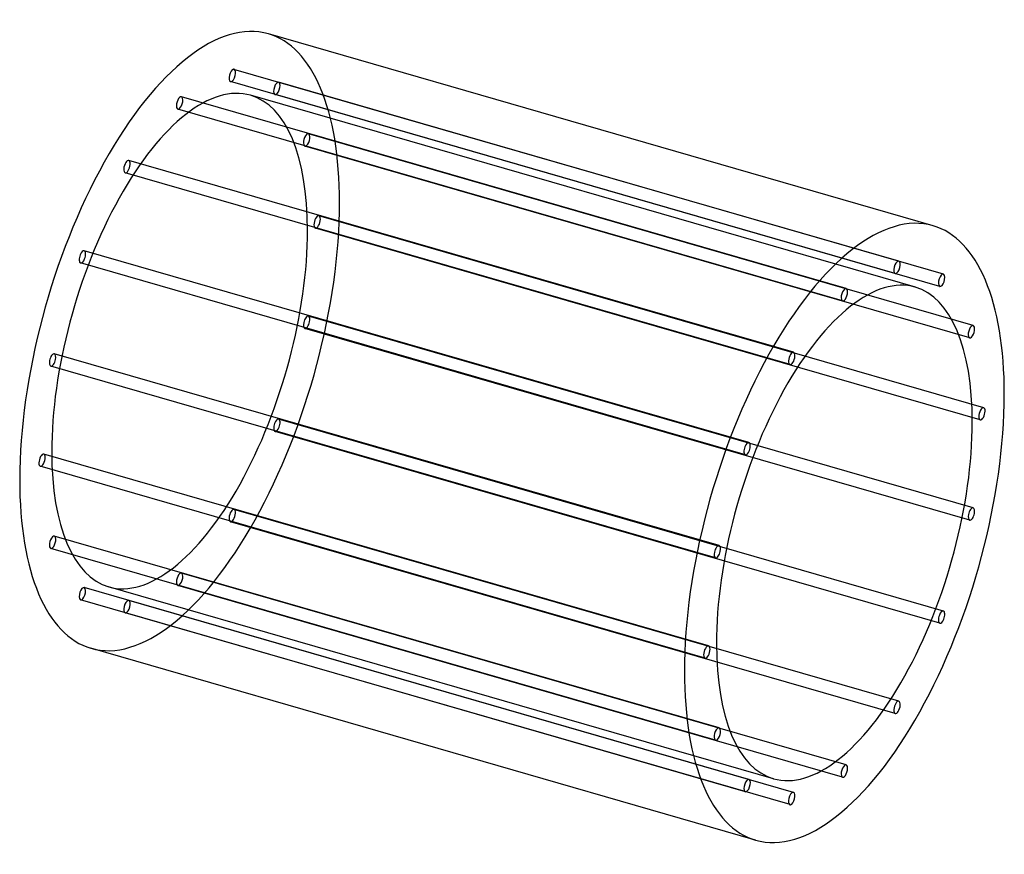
# Model space of a CAD drawing. Header units: millimetres. Extents: x -770 to 770, y -653 to 653.
import ezdxf

# ---------------------------------------------------------------- set-up
doc = ezdxf.new("R2010")
doc.units = ezdxf.units.MM
doc.layers.add('HIDDEN', color=7, linetype='Continuous')
doc.layers.add('THICK', color=7, linetype='Continuous')

msp = doc.modelspace()

# ---------------------------------------------------------------- linework, layer by layer
at = {"layer": 'HIDDEN'}
for p, q in [((604.7, 274.9), (-434.6, 574.9)), ((599.1, 255.7), (-440.1, 555.7)), ((674.4, 254.6), (-364.8, 554.6)), ((522.4, 232), (-516.8, 532)), ((630.6, 234.3), (-408.7, 534.3)), ((668.9, 235.4), (-370.4, 535.4)), ((516.8, 212.8), (-522.4, 512.8)), ((721, 174.1), (-318.2, 474.1)), ((715.5, 154.9), (-323.8, 454.9)), ((440.1, 132.4), (-599.1, 432.4)), ((434.6, 113.2), (-604.7, 413.2)), ((737.4, 45.8), (-301.8, 345.8)), ((731.8, 26.6), (-307.4, 326.6)), ((370.4, -8.7), (-668.9, 291.3)), ((364.8, -27.9), (-674.4, 272.1)), ((721, -110.9), (-318.2, 189.1)), ((715.5, -130.1), (-323.8, 169.9)), ((323.8, -169.9), (-715.5, 130.1)), ((318.2, -189.1), (-721, 110.9)), ((674.4, -272.1), (-364.8, 27.9)), ((668.9, -291.3), (-370.4, 8.7)), ((307.4, -326.6), (-731.8, -26.6)), ((301.8, -345.8), (-737.4, -45.8)), ((604.7, -413.2), (-434.6, -113.2)), ((599.1, -432.4), (-440.1, -132.4)), ((323.8, -454.9), (-715.5, -154.9)), ((318.2, -474.1), (-721, -174.1)), ((522.4, -512.8), (-516.8, -212.8)), ((370.4, -535.4), (-668.9, -235.4)), ((408.7, -534.3), (-630.6, -234.3)), ((516.8, -532), (-522.4, -232)), ((364.8, -554.6), (-674.4, -254.6)), ((440.1, -555.7), (-599.1, -255.7)), ((434.6, -574.9), (-604.7, -274.9))]:
    msp.add_line(p, q, dxfattribs=at)
for centre, major_axis, start_param, end_param in [((-519.6, 150), (138.7, 480.4), -0.982794, 0), ((-437.3, 565.3), (-2.77, -9.61), -2.946289, 0.000007), ((-437.3, 565.3), (-2.77, -9.61), 0.195304, 3.141599), ((-437.3, 565.3), (-2.77, -9.61), -3.141586, -2.946289), ((-437.3, 565.3), (-2.77, -9.61), 0.000007, 0.195304), ((-367.6, 545), (-2.77, -9.61), -3.141586, -0.197396), ((-367.6, 545), (-2.77, -9.61), 0.000007, 2.944197), ((-367.6, 545), (-2.77, -9.61), 2.944197, 3.141599), ((-519.6, 150), (-110.9, -384.3), -3.141593, -0.982794), ((-519.6, 522.4), (-2.77, -9.61), -2.55359, 0.000007), ((-519.6, 522.4), (-2.77, -9.61), -3.141586, -2.55359), ((-519.6, 522.4), (-2.77, -9.61), 0.588003, 3.141599), ((-519.6, 150), (-110.9, -384.3), 2.158799, 3.141593), ((-367.6, 545), (-2.77, -9.61), -0.197396, 0.000007), ((-519.6, 522.4), (-2.77, -9.61), 0.000007, 0.588003), ((-321, 464.5), (-2.77, -9.61), -3.141586, -0.590095), ((-321, 464.5), (-2.77, -9.61), 0.000007, 2.551498), ((-321, 464.5), (-2.77, -9.61), 2.551498, 3.141599), ((-321, 464.5), (-2.77, -9.61), -0.590095, 0.000007), ((-601.9, 422.8), (-2.77, -9.61), -3.141586, -2.160891), ((-601.9, 422.8), (-2.77, -9.61), 0.980702, 3.141599), ((-601.9, 422.8), (-2.77, -9.61), -2.160891, 0.000007), ((-601.9, 422.8), (-2.77, -9.61), 0.000007, 0.980702), ((-519.6, 150), (138.7, 480.4), -3.141593, -0.982794), ((-304.6, 336.2), (-2.77, -9.61), -3.141586, -0.982794), ((-304.6, 336.2), (-2.77, -9.61), 0.000007, 2.158799), ((-304.6, 336.2), (-2.77, -9.61), 2.158799, 3.141599), ((-304.6, 336.2), (-2.77, -9.61), -0.982794, 0.000007), ((-519.6, 150), (-110.9, -384.3), 0, 2.158799), ((-671.6, 281.7), (-2.77, -9.61), -1.768192, 0.000007), ((-671.6, 281.7), (-2.77, -9.61), -3.141586, -1.768192), ((-671.6, 281.7), (-2.77, -9.61), 0.000007, 1.373401), ((-671.6, 281.7), (-2.77, -9.61), 1.373401, 3.141599), ((-321, 179.5), (-2.77, -9.61), -3.141586, -1.375493), ((-321, 179.5), (-2.77, -9.61), 1.7661, 3.141599), ((-321, 179.5), (-2.77, -9.61), -1.375493, 0.000007), ((-321, 179.5), (-2.77, -9.61), 0.000007, 1.7661), ((-718.2, 120.5), (-2.77, -9.61), -3.141586, -1.375493), ((-718.2, 120.5), (-2.77, -9.61), 1.7661, 3.141599), ((-718.2, 120.5), (-2.77, -9.61), -1.375493, 0.000007), ((-718.2, 120.5), (-2.77, -9.61), 0.000007, 1.7661), ((-367.6, 18.3), (-2.77, -9.61), -1.768192, 0.000007), ((-367.6, 18.3), (-2.77, -9.61), -3.141586, -1.768192), ((-367.6, 18.3), (-2.77, -9.61), 1.373401, 3.141599), ((-367.6, 18.3), (-2.77, -9.61), 0.000007, 1.373401), ((-734.6, -36.2), (-2.77, -9.61), -3.141586, -0.982794), ((-734.6, -36.2), (-2.77, -9.61), 2.158799, 3.141599), ((-519.6, 150), (-110.9, -384.3), -0.982794, 0), ((-734.6, -36.2), (-2.77, -9.61), -0.982794, 0.000007), ((-734.6, -36.2), (-2.77, -9.61), 0.000007, 2.158799), ((-437.3, -122.8), (-2.77, -9.61), -2.160891, 0.000007), ((-437.3, -122.8), (-2.77, -9.61), -3.141586, -2.160891), ((-437.3, -122.8), (-2.77, -9.61), 0.980702, 3.141599), ((-437.3, -122.8), (-2.77, -9.61), 0.000007, 0.980702), ((-718.2, -164.5), (-2.77, -9.61), -3.141586, -0.590095), ((-718.2, -164.5), (-2.77, -9.61), 0.000007, 2.551498), ((-718.2, -164.5), (-2.77, -9.61), 2.551498, 3.141599), ((-718.2, -164.5), (-2.77, -9.61), -0.590095, 0.000007), ((-519.6, -222.4), (-2.77, -9.61), -2.55359, 0.000007), ((-519.6, -222.4), (-2.77, -9.61), -3.141586, -2.55359), ((-519.6, -222.4), (-2.77, -9.61), 0.588003, 3.141599), ((-671.6, -245), (-2.77, -9.61), -3.141586, -0.197396), ((-671.6, -245), (-2.77, -9.61), 0.000007, 2.944197), ((-671.6, -245), (-2.77, -9.61), 2.944197, 3.141599), ((-519.6, -222.4), (-2.77, -9.61), 0.000007, 0.588003), ((-671.6, -245), (-2.77, -9.61), -0.197396, 0.000007), ((-601.9, -265.3), (-2.77, -9.61), -2.946289, 0.000007), ((-601.9, -265.3), (-2.77, -9.61), 0.195304, 3.141599), ((-601.9, -265.3), (-2.77, -9.61), -3.141586, -2.946289), ((-601.9, -265.3), (-2.77, -9.61), 0.000007, 0.195304)]:
    msp.add_ellipse(centre, major_axis=major_axis, ratio=0.433013, start_param=start_param, end_param=end_param, dxfattribs=at)
at = {"layer": 'THICK'}
for p, q in [((658.3, 330.4), (-380.9, 630.4)), ((380.9, -630.4), (-658.3, -330.4))]:
    msp.add_line(p, q, dxfattribs=at)
for centre, major_axis, start_param, end_param in [((-519.6, 150), (138.7, 480.4), 0, 2.158799), ((519.6, -150), (-138.7, -480.4), -3.141593, -0.982794), ((519.6, -150), (-138.7, -480.4), 2.158799, 3.141593), ((601.9, 265.3), (2.77, 9.61), 0.195304, 3.141599), ((601.9, 265.3), (2.77, 9.61), -2.946289, 0.000007), ((601.9, 265.3), (2.77, 9.61), 0.000007, 0.195304), ((519.6, -150), (110.9, 384.3), 0, 2.158799), ((601.9, 265.3), (2.77, 9.61), -3.141586, -2.946289), ((671.6, 245), (2.77, 9.61), 0.000007, 2.944197), ((671.6, 245), (2.77, 9.61), -3.141586, -0.197396), ((671.6, 245), (2.77, 9.61), -0.197396, 0.000007), ((519.6, 222.4), (2.77, 9.61), 0.588003, 3.141599), ((519.6, 222.4), (2.77, 9.61), 0.000007, 0.588003), ((519.6, 222.4), (2.77, 9.61), -2.55359, 0.000007), ((519.6, -150), (110.9, 384.3), -0.982794, 0), ((671.6, 245), (2.77, 9.61), 2.944197, 3.141599), ((519.6, 222.4), (2.77, 9.61), -3.141586, -2.55359), ((718.2, 164.5), (2.77, 9.61), 0.000007, 2.551498), ((718.2, 164.5), (2.77, 9.61), -3.141586, -0.590095), ((718.2, 164.5), (2.77, 9.61), -0.590095, 0.000007), ((718.2, 164.5), (2.77, 9.61), 2.551498, 3.141599), ((437.3, 122.8), (2.77, 9.61), 0.980702, 3.141599), ((437.3, 122.8), (2.77, 9.61), 0.000007, 0.980702), ((437.3, 122.8), (2.77, 9.61), -2.160891, 0.000007), ((437.3, 122.8), (2.77, 9.61), -3.141586, -2.160891), ((519.6, -150), (-138.7, -480.4), 0, 2.158799), ((734.6, 36.2), (2.77, 9.61), 0.000007, 2.158799), ((734.6, 36.2), (2.77, 9.61), 2.158799, 3.141599), ((734.6, 36.2), (2.77, 9.61), -3.141586, -0.982794), ((734.6, 36.2), (2.77, 9.61), -0.982794, 0.000007), ((519.6, -150), (110.9, 384.3), -3.141593, -0.982794), ((367.6, -18.3), (2.77, 9.61), 1.373401, 3.141599), ((367.6, -18.3), (2.77, 9.61), 0.000007, 1.373401), ((367.6, -18.3), (2.77, 9.61), -1.768192, 0.000007), ((367.6, -18.3), (2.77, 9.61), -3.141586, -1.768192), ((-519.6, 150), (138.7, 480.4), 2.158799, 3.141593), ((718.2, -120.5), (2.77, 9.61), 1.7661, 3.141599), ((718.2, -120.5), (2.77, 9.61), 0.000007, 1.7661), ((718.2, -120.5), (2.77, 9.61), -3.141586, -1.375493), ((718.2, -120.5), (2.77, 9.61), -1.375493, 0.000007), ((321, -179.5), (2.77, 9.61), 1.7661, 3.141599), ((321, -179.5), (2.77, 9.61), 0.000007, 1.7661), ((321, -179.5), (2.77, 9.61), -3.141586, -1.375493), ((321, -179.5), (2.77, 9.61), -1.375493, 0.000007), ((671.6, -281.7), (2.77, 9.61), 0.000007, 1.373401), ((671.6, -281.7), (2.77, 9.61), -1.768192, 0.000007), ((671.6, -281.7), (2.77, 9.61), 1.373401, 3.141599), ((671.6, -281.7), (2.77, 9.61), -3.141586, -1.768192), ((519.6, -150), (110.9, 384.3), 2.158799, 3.141593), ((304.6, -336.2), (2.77, 9.61), 0.000007, 2.158799), ((304.6, -336.2), (2.77, 9.61), -3.141586, -0.982794), ((304.6, -336.2), (2.77, 9.61), -0.982794, 0.000007), ((304.6, -336.2), (2.77, 9.61), 2.158799, 3.141599), ((519.6, -150), (-138.7, -480.4), -0.982794, 0), ((601.9, -422.8), (2.77, 9.61), 0.000007, 0.980702), ((601.9, -422.8), (2.77, 9.61), -2.160891, 0.000007), ((601.9, -422.8), (2.77, 9.61), 0.980702, 3.141599), ((601.9, -422.8), (2.77, 9.61), -3.141586, -2.160891), ((321, -464.5), (2.77, 9.61), 0.000007, 2.551498), ((321, -464.5), (2.77, 9.61), -3.141586, -0.590095), ((321, -464.5), (2.77, 9.61), -0.590095, 0.000007), ((321, -464.5), (2.77, 9.61), 2.551498, 3.141599), ((519.6, -522.4), (2.77, 9.61), 0.588003, 3.141599), ((519.6, -522.4), (2.77, 9.61), 0.000007, 0.588003), ((519.6, -522.4), (2.77, 9.61), -2.55359, 0.000007), ((367.6, -545), (2.77, 9.61), 0.000007, 2.944197), ((367.6, -545), (2.77, 9.61), -3.141586, -0.197396), ((367.6, -545), (2.77, 9.61), -0.197396, 0.000007), ((519.6, -522.4), (2.77, 9.61), -3.141586, -2.55359), ((367.6, -545), (2.77, 9.61), 2.944197, 3.141599), ((437.3, -565.3), (2.77, 9.61), 0.195304, 3.141599), ((437.3, -565.3), (2.77, 9.61), -2.946289, 0.000007), ((437.3, -565.3), (2.77, 9.61), 0.000007, 0.195304), ((437.3, -565.3), (2.77, 9.61), -3.141586, -2.946289)]:
    msp.add_ellipse(centre, major_axis=major_axis, ratio=0.433013, start_param=start_param, end_param=end_param, dxfattribs=at)

doc.saveas('drawing.dxf')
